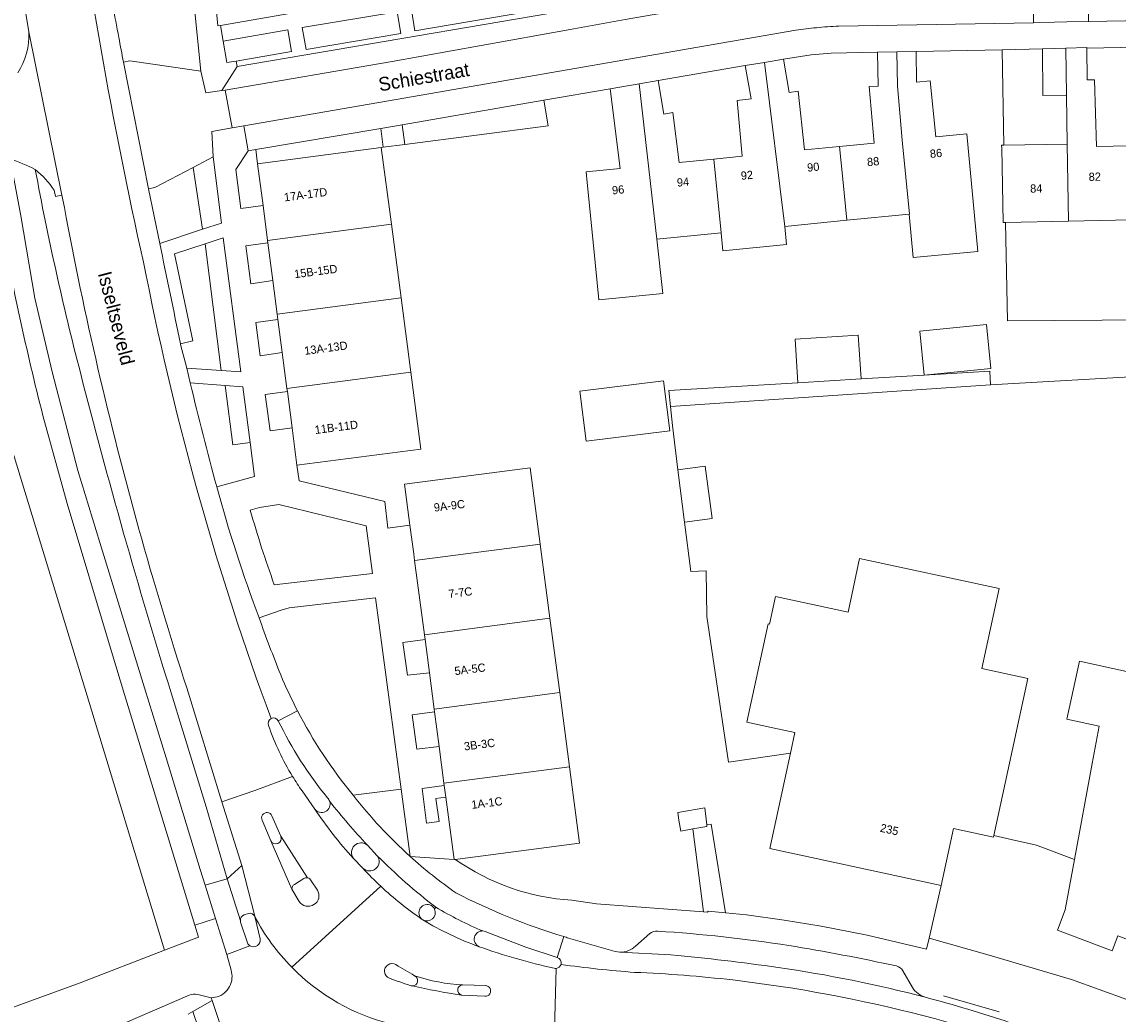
# Model space of a CAD drawing. Header units: metres. Extents: x 151448 to 154749, y 463108 to 465296.
# Tile 177 of 256: x 152975 to 153074, y 463669 to 463759. Entities that reach past the tile are written whole.
import ezdxf
from ezdxf.enums import TextEntityAlignment as Align

# ---------------------------------------------------------------- set-up
doc = ezdxf.new("R2010")
doc.units = ezdxf.units.M
for name, color, linetype, lineweight in [('B-PV-GR-BEPLANTING_CULTUUR_BODEMBEDEKKER-GV', 253, 'Continuous', 9), ('B-PV-GR-BEPLANTING_CULTUUR_HEESTERS-GV', 253, 'Continuous', 9), ('B-PV-IE-TERREINAFSCHEIDING_KUNSTMATIG_HEKWERK-G', 253, 'Continuous', 9), ('B-PV-OG-BEBOUWING-GV', 1, 'Continuous', 9), ('B-PV-OG-BEBOUWING-T18', 2, 'Continuous', 9), ('B-PV-OG-TERREIN_BEGROEID-GV', 253, 'Continuous', 9), ('B-PV-OG-TERREIN_ERF-GV', 253, 'Continuous', 9), ('B-PV-OG-TOPOGRAFIE-T18', 2, 'Continuous', 9), ('B-PV-VH-GESLOTENVERHARDING_ASFALT-GV', 253, 'Continuous', 9), ('B-PV-VH-OPENVERHARDING_BETONSTRAATSTEEN-GV', 253, 'Continuous', 9), ('B-PV-VH-OPENVERHARDING_STRAATBAKSTEEN-GV', 253, 'Continuous', 9), ('B-PV-VH-OPENVERHARDING_TEGEL-GV', 253, 'Continuous', 9)]:
    doc.layers.add(name, color=color, linetype=linetype, lineweight=lineweight)
doc.styles.add('Drong', font='txt', dxfattribs={"height": 1.8})

msp = doc.modelspace()

# ---------------------------------------------------------------- linework, layer by layer
at = {"layer": 'B-PV-GR-BEPLANTING_CULTUUR_BODEMBEDEKKER-GV', "flags": 128}
for points in [[(153023.431, 463762.465), (153010.032, 463760.161), (153010.326, 463758.234), (153023.755, 463760.519)], [(153008.715, 463759.957), (153000.067, 463758.522), (153000.422, 463756.533), (153009.036, 463757.986)], [(152992.859, 463757.305), (152993.195, 463755.336), (152994.048, 463755.482), (152999.083, 463756.342), (152998.748, 463758.331)], [(152992.673, 463727.286), (152994.477, 463727.166), (152992.875, 463739.361), (152991.236, 463738.826)]]:
    msp.add_lwpolyline(points, close=True, dxfattribs=at)
for points in [[(152997.522, 463707.743), (153006.458, 463708.785), (153005.887, 463713.133), (152997.92, 463715.053), (152996.163, 463714.804), (152995.323, 463714.546)], [(153004.696, 463688.587), (153009.076, 463689.113), (153006.727, 463706.545), (152998.867, 463705.641), (152998.156, 463705.439), (152996.141, 463704.725)]]:
    msp.add_lwpolyline(points, dxfattribs=at)
at = {"layer": 'B-PV-GR-BEPLANTING_CULTUUR_BODEMBEDEKKER-GV'}
for points in [[(152995.323, 463714.546, 0.015394), (152997.522, 463707.743)], [(152996.141, 463704.725, 0.010962), (152998.106, 463699.544)], [(152998.106, 463699.544, 0.020723), (152999.636, 463696.256)], [(152999.636, 463696.256, 0.053008), (153004.696, 463688.587)]]:
    msp.add_lwpolyline(points, format="xyb", dxfattribs=at)
at = {"layer": 'B-PV-GR-BEPLANTING_CULTUUR_HEESTERS-GV', "flags": 128}
for points in [[(152996.001, 463746.114), (153007.27, 463747.594), (153007.441, 463747.617), (153007.216, 463749.337), (152995.832, 463747.414)], [(152991.959, 463746.738), (152990.139, 463745.781), (152990.989, 463740.145), (152992.719, 463740.718)], [(152993.043, 463725.91), (152993.745, 463720.501), (152995.324, 463720.71), (152994.659, 463725.79)]]:
    msp.add_lwpolyline(points, close=True, dxfattribs=at)
for points in [[(152918.32, 463744.724), (152918.326, 463743.422), (152954.307, 463740.794), (152964.599, 463740.736), (152966.979, 463739.775), (152968.8, 463737.931), (152969.972, 463735.612), (152972.73, 463723.028), (152980.26, 463698.323), (152987.522, 463674.433)], [(152987.522, 463674.433), (152990.624, 463675.64), (152990.289, 463676.738), (152983.878, 463697.761), (152982.686, 463701.657), (152978.655, 463715.149), (152976.441, 463723.174)]]:
    msp.add_lwpolyline(points, dxfattribs=at)
at = {"layer": 'B-PV-GR-BEPLANTING_CULTUUR_HEESTERS-GV'}
msp.add_lwpolyline([(152976.441, 463723.174, -0.01773), (152972.562, 463741.044)], format="xyb", dxfattribs=at)
at = {"layer": 'B-PV-IE-TERREINAFSCHEIDING_KUNSTMATIG_HEKWERK-G', "flags": 128}
for points in [[(153022.469, 463749.581), (153009.418, 463747.875)], [(153007.441, 463747.617), (153007.27, 463747.594)], [(153009.418, 463747.875), (153007.441, 463747.617)], [(153099.04, 463724.622), (153092.47, 463727.683), (153062.774, 463725.962)], [(153062.774, 463725.962), (153033.617, 463723.983)], [(153033.617, 463723.983), (153033.784, 463722.257)], [(152972.077, 463668.64), (152979.847, 463671.463), (152987.522, 463674.433), (152980.26, 463698.323), (152972.73, 463723.028)], [(153058.49, 463670.289), (153063.556, 463668.827)]]:
    msp.add_lwpolyline(points, dxfattribs=at)
at = {"layer": 'B-PV-OG-BEBOUWING-GV', "flags": 128}
for points in [[(153069.683, 463752.382), (153069.618, 463756.642), (153067.497, 463756.588), (153067.523, 463752.349)], [(153075.587, 463740.999), (153075.456, 463747.749), (153072.42, 463747.691), (153072.253, 463753.78), (153071.577, 463753.753), (153071.551, 463756.664), (153071.551, 463756.699), (153069.618, 463756.642), (153069.683, 463752.382), (153069.751, 463747.915), (153069.858, 463740.889)], [(153040.428, 463755.062), (153040.958, 463752.021), (153039.673, 463751.888), (153040.155, 463746.803), (153037.552, 463746.551), (153038.219, 463739.829), (153038.384, 463738.167), (153044.197, 463738.745), (153044.032, 463740.407), (153042.181, 463755.358)], [(153049.304, 463744.701), (153049.008, 463747.69), (153045.822, 463747.381), (153045.245, 463752.728), (153044.435, 463752.602), (153043.899, 463755.648), (153042.181, 463755.358), (153044.032, 463740.407), (153049.674, 463740.968)], [(153049.008, 463747.69), (153049.304, 463744.701), (153049.674, 463740.968), (153055.352, 463741.532), (153055.392, 463741.536), (153054.724, 463748.256), (153054.303, 463753.231), (153054.245, 463756.315), (153052.483, 463756.281), (153052.541, 463753.197), (153051.711, 463753.151), (153052.171, 463748.001)], [(153054.724, 463748.256), (153055.392, 463741.536), (153055.352, 463741.532), (153055.728, 463737.561), (153061.626, 463738.12), (153060.605, 463748.839), (153057.789, 463748.56), (153057.283, 463753.666), (153056.02, 463753.541), (153056.001, 463756.348), (153054.245, 463756.315), (153054.303, 463753.231)], [(153025.94, 463745.393), (153025.937, 463745.393), (153026.029, 463744.399), (153026.608, 463738.675), (153027.101, 463733.709), (153032.923, 463734.287), (153032.36, 463739.246), (153030.751, 463753.396), (153028.129, 463752.943), (153029.02, 463745.699)], [(153032.36, 463739.246), (153038.219, 463739.829), (153037.552, 463746.551), (153034.408, 463746.246), (153033.83, 463750.782), (153033.019, 463750.649), (153032.486, 463753.695), (153030.751, 463753.396)], [(153007.27, 463747.594), (152996.001, 463746.114), (152996.496, 463742.325), (152996.914, 463739.125), (153008.188, 463740.605)], [(153064.13, 463740.779), (153069.858, 463740.889), (153069.751, 463747.915), (153063.993, 463747.813), (153063.779, 463747.809), (153063.784, 463747.526), (153063.912, 463740.775)], [(153009.068, 463733.905), (153008.188, 463740.605), (152996.914, 463739.125), (152996.941, 463738.917), (152997.391, 463735.472), (152997.789, 463732.424)], [(153009.068, 463733.905), (152997.789, 463732.424), (152997.855, 463731.916), (152998.248, 463728.911), (152998.676, 463725.633), (153009.959, 463727.115)], [(153056.72, 463726.836), (153062.797, 463727.443), (153062.396, 463731.458), (153056.319, 463730.851)], [(153045.212, 463726.14), (153050.975, 463726.505), (153050.722, 463730.497), (153044.96, 463730.132)], [(152999.143, 463722.052), (152999.589, 463718.644), (153010.878, 463720.118), (153009.959, 463727.115), (152998.676, 463725.633), (152998.712, 463725.353)], [(153032.968, 463726.342), (153025.363, 463725.383), (153025.938, 463720.826), (153033.543, 463721.785)], [(153009.878, 463713.172), (153010.222, 463710.567), (153010.303, 463709.949), (153021.737, 463711.456), (153020.819, 463718.417), (153009.385, 463716.91)], [(153034.275, 463718.226), (153034.902, 463713.465), (153037.397, 463713.794), (153036.77, 463718.555)], [(153011.195, 463703.186), (153022.629, 463704.694), (153021.737, 463711.456), (153010.303, 463709.949)], [(153043.376, 463694.626), (153044.94, 463694.289), (153044.534, 463692.409), (153042.656, 463683.698), (153058.286, 463680.327), (153059.408, 463685.528), (153063.037, 463684.745), (153063.07, 463684.9), (153066.156, 463699.203), (153061.982, 463700.104), (153063.558, 463707.405), (153050.841, 463710.151), (153049.786, 463705.263), (153043.188, 463706.687), (153042.643, 463704.162), (153042.514, 463704.19), (153040.581, 463695.229)], [(153023.52, 463697.931), (153022.629, 463704.694), (153011.195, 463703.186), (153011.253, 463702.747), (153011.653, 463699.712), (153012.087, 463696.424)], [(153070.42, 463682.707), (153069.576, 463678.134), (153068.873, 463676.271), (153073.841, 463674.397), (153074.352, 463675.753), (153079.451, 463673.83), (153078.939, 463672.473), (153085.582, 463669.968), (153086.114, 463671.38), (153088.116, 463670.625), (153093.763, 463682.787), (153081.909, 463687.259), (153085.78, 463697.512), (153070.863, 463700.78), (153069.721, 463695.486), (153072.662, 463694.852), (153072.038, 463691.472)], [(153024.412, 463691.169), (153023.52, 463697.931), (153012.087, 463696.424), (153012.122, 463696.157), (153012.536, 463693.014), (153012.978, 463689.661)], [(153013.146, 463688.391), (153013.896, 463682.7), (153014.003, 463682.715), (153025.33, 463684.208), (153024.412, 463691.169), (153012.978, 463689.661), (153013.006, 463689.454)], [(153035.661, 463685.496), (153036.926, 463685.726), (153036.91, 463685.872), (153036.737, 463687.428), (153034.273, 463686.981), (153034.386, 463686.294), (153034.548, 463685.294)]]:
    msp.add_lwpolyline(points, close=True, dxfattribs=at)
at = {"layer": 'B-PV-OG-TERREIN_BEGROEID-GV', "flags": 128}
for points in [[(152983.786, 463755.383), (152984.374, 463755.487), (152988.121, 463754.951), (152990.818, 463754.566), (152989.207, 463770.533), (152987.118, 463770.168), (152987.073, 463774.448), (152981.003, 463772.296), (152981.924, 463765.791), (152982.269, 463763.594)], [(152975.164, 463758.127), (152974.743, 463760.732), (152973.571, 463768.766), (152973.118, 463768.734)], [(152978.398, 463742.127), (152978.169, 463743.252), (152977.574, 463743.137), (152977.47, 463743.703)], [(152992.281, 463716.683), (152995.728, 463717.616), (152995.324, 463720.71), (152993.745, 463720.501), (152993.043, 463725.91), (152989.872, 463726.144)], [(152988.125, 463697.899), (152991.324, 463687.516), (152993.239, 463680.954), (152994.56, 463682.168), (152992.757, 463687.958), (152989.555, 463698.352)]]:
    msp.add_lwpolyline(points, dxfattribs=at)
at = {"layer": 'B-PV-OG-TERREIN_BEGROEID-GV'}
for points in [[(152982.269, 463763.594, 0.003821), (152983.354, 463757.629)], [(152974.15, 463754.393, 0.153731), (152975.164, 463758.127)], [(152983.354, 463757.629, 0.000859), (152983.786, 463755.383)], [(152977.47, 463743.703, 0.07696), (152975.745, 463745.59)], [(152975.745, 463745.59, 0.01701), (152979.852, 463727.083)], [(152981.459, 463727.455, -0.010848), (152978.398, 463742.127)], [(152989.555, 463698.352, -0.021982), (152981.459, 463727.455)], [(152979.852, 463727.083, 0.012992), (152988.125, 463697.899)], [(152989.872, 463726.144, 0.010459), (152992.281, 463716.683)]]:
    msp.add_lwpolyline(points, format="xyb", dxfattribs=at)
at = {"layer": 'B-PV-OG-TERREIN_BEGROEID-GV', "flags": 128}
for points in [[(153007.666, 463761.348), (153007.373, 463763.024), (153005.932, 463762.772), (153005.958, 463762.556), (152994.685, 463761.056), (152994.749, 463760.566), (152992.216, 463760.298), (152992.369, 463758.677), (152992.612, 463758.719)], [(153009.182, 463749.679), (153009.418, 463747.875), (153022.469, 463749.581), (153022.07, 463751.899)], [(152986.056, 463743.832), (152987.083, 463738.851), (152990.989, 463740.145), (152990.139, 463745.781), (152986.652, 463743.948)], [(152988.971, 463729.714), (152988.983, 463729.656), (152989.549, 463727.492), (152992.673, 463727.286), (152991.236, 463738.826), (152988.418, 463737.905), (152990.109, 463729.992)]]:
    msp.add_lwpolyline(points, close=True, dxfattribs=at)
at = {"layer": 'B-PV-OG-TERREIN_ERF-GV', "flags": 128}
for points in [[(153090.156, 463731.979), (153064.305, 463731.795), (153064.13, 463740.779), (153063.912, 463740.775), (153063.784, 463747.526), (153063.779, 463747.809), (153063.993, 463747.813), (153063.822, 463756.51), (153056.001, 463756.348), (153056.02, 463753.541), (153057.283, 463753.666), (153057.789, 463748.56), (153060.605, 463748.839), (153061.626, 463738.12), (153055.728, 463737.561), (153055.352, 463741.532), (153049.674, 463740.968), (153044.032, 463740.407), (153044.197, 463738.745), (153038.384, 463738.167), (153038.219, 463739.829), (153032.36, 463739.246), (153032.923, 463734.287), (153027.101, 463733.709), (153026.608, 463738.675), (153026.029, 463744.399), (153025.937, 463745.393), (153025.94, 463745.393), (153029.02, 463745.699), (153028.129, 463752.943), (153022.07, 463751.899), (153022.469, 463749.581), (153009.418, 463747.875), (153007.441, 463747.617), (153007.27, 463747.594), (153008.188, 463740.605), (153009.068, 463733.905), (153009.959, 463727.115), (153010.878, 463720.118), (152999.589, 463718.644), (152999.776, 463717.209), (153007.579, 463715.345), (153007.862, 463712.918), (153009.878, 463713.172), (153009.385, 463716.91), (153020.819, 463718.417), (153021.737, 463711.456), (153022.629, 463704.694), (153023.52, 463697.931), (153024.412, 463691.169), (153025.33, 463684.208), (153014.003, 463682.715)], [(153044.534, 463692.409), (153038.892, 463691.582), (153036.92, 463704.843), (153036.869, 463709.008), (153035.47, 463708.971), (153034.902, 463713.465), (153034.275, 463718.226), (153033.784, 463722.257), (153033.617, 463723.983), (153033.476, 463725.444), (153045.212, 463726.14), (153044.96, 463730.132), (153050.722, 463730.497), (153050.975, 463726.505), (153056.72, 463726.836), (153062.697, 463727.23), (153062.774, 463725.962), (153092.47, 463727.683)], [(153092.47, 463727.683), (153062.774, 463725.962), (153033.617, 463723.983), (153033.784, 463722.257), (153034.275, 463718.226), (153036.77, 463718.555), (153037.397, 463713.794), (153034.902, 463713.465), (153035.47, 463708.971), (153036.869, 463709.008), (153036.92, 463704.843), (153038.892, 463691.582), (153044.534, 463692.409), (153044.94, 463694.289), (153043.376, 463694.626), (153040.581, 463695.229), (153042.514, 463704.19), (153042.643, 463704.162), (153043.188, 463706.687), (153049.786, 463705.263), (153050.841, 463710.151), (153063.558, 463707.405), (153061.982, 463700.104), (153066.156, 463699.203), (153063.07, 463684.9), (153065.045, 463684.454), (153066.841, 463684.048), (153067.118, 463683.944), (153070.42, 463682.707), (153072.038, 463691.472), (153072.662, 463694.852), (153069.721, 463695.486), (153070.863, 463700.78), (153085.78, 463697.512)], [(152972.077, 463668.64), (152979.847, 463671.463), (152987.522, 463674.433), (152980.26, 463698.323), (152972.73, 463723.028)], [(153024.619, 463678.992), (153026.878, 463678.666), (153036.633, 463677.942), (153035.661, 463685.496), (153034.548, 463685.294), (153034.386, 463686.294), (153034.273, 463686.981), (153036.737, 463687.428), (153036.91, 463685.872), (153037.332, 463685.924), (153038.616, 463677.852), (153040.54, 463677.665), (153043.965, 463677.177), (153047.33, 463676.629), (153051.529, 463675.817), (153056.951, 463674.536), (153057.184, 463675.546), (153058.286, 463680.327), (153042.656, 463683.698), (153044.534, 463692.409)], [(153079.451, 463673.83), (153074.352, 463675.753), (153073.841, 463674.397), (153068.873, 463676.271), (153069.576, 463678.134), (153070.42, 463682.707), (153067.118, 463683.944), (153066.841, 463684.048), (153065.045, 463684.454), (153063.07, 463684.9), (153063.037, 463684.745), (153059.408, 463685.528), (153058.286, 463680.327), (153057.184, 463675.546), (153062.65, 463674), (153070.152, 463671.782), (153077.712, 463669.031)]]:
    msp.add_lwpolyline(points, dxfattribs=at)
for points in [[(153067.497, 463756.588), (153063.822, 463756.51), (153063.993, 463747.813), (153069.751, 463747.915), (153069.683, 463752.382), (153067.523, 463752.349)], [(153075.456, 463747.749), (153078.631, 463747.81), (153078.519, 463753.709), (153079.339, 463753.725), (153079.325, 463756.802), (153071.551, 463756.664), (153071.577, 463753.753), (153072.253, 463753.78), (153072.42, 463747.691)], [(153043.899, 463755.648), (153044.435, 463752.602), (153045.245, 463752.728), (153045.822, 463747.381), (153049.008, 463747.69), (153052.171, 463748.001), (153051.711, 463753.151), (153052.541, 463753.197), (153052.483, 463756.281), (153048.239, 463756.201), (153046.43, 463756.031)], [(153037.552, 463746.551), (153040.155, 463746.803), (153039.673, 463751.888), (153040.958, 463752.021), (153040.428, 463755.062), (153032.486, 463753.695), (153033.019, 463750.649), (153033.83, 463750.782), (153034.408, 463746.246)], [(152995.832, 463747.414), (152995.147, 463747.299), (152994.025, 463745.586), (152994.47, 463742.038), (152996.496, 463742.325), (152996.001, 463746.114)], [(153075.587, 463740.999), (153069.858, 463740.889), (153064.13, 463740.779), (153064.305, 463731.795), (153090.156, 463731.979), (153104.396, 463732.274), (153104.332, 463734.406), (153110.183, 463734.486), (153109.58, 463733.219), (153112.912, 463740.104), (153109.999, 463740), (153109.99, 463740.446), (153109.963, 463741.658), (153104.232, 463741.548), (153098.503, 463741.438), (153092.774, 463741.328), (153087.045, 463741.218), (153081.316, 463741.109)], [(152997.391, 463735.472), (152996.941, 463738.917), (152994.917, 463738.65), (152995.382, 463735.179)], [(152997.855, 463731.916), (152995.831, 463731.647), (152996.239, 463728.627), (152998.248, 463728.911)], [(153056.72, 463726.836), (153056.319, 463730.851), (153062.396, 463731.458), (153062.797, 463727.443)], [(153032.968, 463726.342), (153033.543, 463721.785), (153025.938, 463720.826), (153025.363, 463725.383)], [(152998.712, 463725.353), (152996.687, 463725.074), (152997.13, 463721.775), (152999.143, 463722.052)], [(153011.253, 463702.747), (153009.235, 463702.477), (153009.642, 463699.502), (153011.653, 463699.712)], [(153012.122, 463696.157), (153010.093, 463695.906), (153010.502, 463692.751), (153012.536, 463693.014)], [(153013.006, 463689.454), (153010.992, 463689.17), (153011.391, 463686.035), (153012.53, 463686.183), (153012.242, 463688.266), (153013.146, 463688.391)], [(153036.91, 463685.872), (153036.926, 463685.726), (153035.661, 463685.496), (153036.633, 463677.942), (153036.998, 463677.915), (153037.057, 463678.004), (153038.616, 463677.852), (153037.332, 463685.924)]]:
    msp.add_lwpolyline(points, close=True, dxfattribs=at)
at = {"layer": 'B-PV-OG-TERREIN_ERF-GV'}
msp.add_lwpolyline([(153014.003, 463682.715, 0.138118), (153024.619, 463678.992)], format="xyb", dxfattribs=at)
at = {"layer": 'B-PV-VH-GESLOTENVERHARDING_ASFALT-GV', "flags": 128}
for points in [[(152972.783, 463774.742), (152972.832, 463774.182), (152973.571, 463768.766), (152974.743, 463760.732), (152975.164, 463758.127), (152978.169, 463743.252), (152978.398, 463742.127)], [(152987.083, 463738.851), (152986.056, 463743.832), (152983.786, 463755.383)], [(152989.872, 463726.144), (152989.549, 463727.492), (152988.983, 463729.656), (152988.971, 463729.714)], [(152989.555, 463698.352), (152992.757, 463687.958), (152995.747, 463688.988), (152999.187, 463690.279)], [(152997.886, 463695.353), (152999.636, 463696.256)], [(152999.636, 463696.256), (152997.886, 463695.353)], [(152999.187, 463690.279), (152995.747, 463688.988), (152992.757, 463687.958), (152994.56, 463682.168), (152995.736, 463677.534)], [(153000.057, 463688.961), (153001.207, 463687.308)], [(153001.207, 463687.308), (153000.057, 463688.961)], [(152998.115, 463684.825), (152997.29, 463686.694)], [(152997.29, 463686.694), (152998.115, 463684.825), (153000.55, 463681.03)], [(152996.416, 463686.294), (152997.192, 463684.423)], [(152999.796, 463678.896), (152999.128, 463680.012), (152997.192, 463684.423), (152996.416, 463686.294)], [(153006.901, 463683.056), (153006.001, 463684.015)], [(153006.001, 463684.015), (153006.901, 463683.056)], [(153004.735, 463682.802), (153005.54, 463681.968)], [(153005.582, 463681.922), (153005.54, 463681.968), (153004.735, 463682.802)], [(153005.54, 463681.968), (153005.582, 463681.922)], [(152994.431, 463677.122), (152993.239, 463680.954), (152991.225, 463680.371), (152992.173, 463677.325), (152993.191, 463674.054), (152995.303, 463674.843)], [(153000.207, 463680.973), (152999.348, 463680.436)], [(153001.443, 463679.928), (153000.889, 463680.769)], [(153000.889, 463680.769), (153001.443, 463679.928)], [(152999.117, 463672.885), (153007.22, 463680.272)], [(153007.22, 463680.272), (152999.117, 463672.885)], [(152999.128, 463680.012), (152999.796, 463678.896)], [(152995.167, 463677.79), (152994.79, 463677.672)], [(152994.455, 463677.008), (152995.072, 463675.099)], [(152995.072, 463675.099), (152994.455, 463677.008)], [(152996.23, 463675.489), (152995.779, 463677.406)], [(152995.779, 463677.406), (152996.23, 463675.489)], [(153011.004, 463677.245), (153011.046, 463677.217)], [(153011.046, 463677.217), (153011.004, 463677.245)], [(153023.301, 463673.764), (153020.442, 463674.717), (153016.893, 463676.076)], [(153016.893, 463676.076), (153020.442, 463674.717), (153023.301, 463673.764), (153023.89, 463675.68)], [(153023.89, 463675.68), (153023.301, 463673.764)], [(153033.659, 463674.006), (153029.01, 463674.255), (153028.585, 463674.309), (153024.313, 463675.553)], [(152995.303, 463674.843), (152993.191, 463674.054), (152993.577, 463672.63)], [(153013.732, 463667.152), (153023.055, 463667.213), (153023.209, 463672.789)], [(153023.209, 463672.789), (153023.055, 463667.213), (153030.601, 463666.853), (153035.784, 463666.306), (153046.832, 463664.92), (153059.428, 463661.626), (153065.286, 463659.689), (153070.588, 463657.804), (153072.921, 463656.911), (153083.001, 463652.942), (153096.002, 463647.877)], [(153016.76, 463671.222), (153014.701, 463671.295)], [(153014.701, 463671.295), (153016.76, 463671.222)], [(152992.303, 463670.179), (152991.776, 463670.113), (152991.861, 463669.859), (152994.593, 463661.663)], [(153014.572, 463670.352), (153016.7, 463670.241)], [(153016.7, 463670.241), (153014.572, 463670.352)]]:
    msp.add_lwpolyline(points, dxfattribs=at)
at = {"layer": 'B-PV-VH-GESLOTENVERHARDING_ASFALT-GV'}
for points in [[(152985.86, 463735.943, -0.021596), (152978.885, 463774.796)], [(152978.885, 463774.796, 0.021596), (152985.86, 463735.943)], [(152983.354, 463757.629, -0.003821), (152982.269, 463763.594)], [(152983.786, 463755.383, -0.000859), (152983.354, 463757.629)], [(152978.398, 463742.127, 0.010848), (152981.459, 463727.455)], [(152988.971, 463729.714, 0.001281), (152987.083, 463738.851)], [(152997.221, 463695.564, -0.040196), (152985.86, 463735.943)], [(152985.86, 463735.943, 0.040196), (152997.221, 463695.564)], [(152981.459, 463727.455, 0.021982), (152989.555, 463698.352)], [(152992.281, 463716.683, -0.010459), (152989.872, 463726.144)], [(152996.141, 463704.725, -0.023909), (152992.281, 463716.683)], [(152998.106, 463699.544, -0.010962), (152996.141, 463704.725)], [(152999.636, 463696.256, -0.020723), (152998.106, 463699.544)], [(152997.221, 463695.564, 0.399639), (152996.997, 463694.918)], [(152996.997, 463694.918, -0.399639), (152997.221, 463695.564)], [(152997.886, 463695.353, 0.410691), (152997.221, 463695.564)], [(152997.221, 463695.564, -0.410691), (152997.886, 463695.353)], [(153004.696, 463688.587, -0.053008), (152999.636, 463696.256)], [(152996.997, 463694.918, 0.054677), (152999.187, 463690.279)], [(152999.187, 463690.279, -0.054677), (152996.997, 463694.918)], [(153002.355, 463688.331, -0.056291), (152997.886, 463695.353)], [(152997.886, 463695.353, 0.056291), (153002.355, 463688.331)], [(152999.187, 463690.279, 0.01651), (153000.057, 463688.961)], [(153000.057, 463688.961, -0.01651), (152999.187, 463690.279)], [(153009.89, 463682.995, -0.044318), (153004.696, 463688.587)], [(153001.207, 463687.308, 0.856812), (153002.567, 463688.003)], [(153002.567, 463688.003, 0.126456), (153002.355, 463688.331)], [(153002.355, 463688.331, -0.126456), (153002.567, 463688.003)], [(153002.567, 463688.003, 0.021022), (153006.001, 463684.015)], [(152997.29, 463686.694, 1.031684), (152996.416, 463686.294)], [(152996.416, 463686.294, -1.031684), (152997.29, 463686.694)], [(153004.735, 463682.802, -0.038099), (153001.207, 463687.308)], [(152997.192, 463684.423, 0.979921), (152998.115, 463684.825)], [(153006.001, 463684.015, 0.899165), (153004.735, 463682.802)], [(153005.582, 463681.922, 0.933216), (153006.901, 463683.056)], [(153006.901, 463683.056, 0.035888), (153012.225, 463678.377)], [(153014.07, 463679.672, -0.03109), (153009.89, 463682.995)], [(153007.22, 463680.272, -0.018858), (153005.582, 463681.922)], [(153000.55, 463681.03, 0.182984), (153000.207, 463680.973)], [(153000.889, 463680.769, 0.233291), (153000.55, 463681.03)], [(153000.55, 463681.03, -0.233291), (153000.889, 463680.769)], [(152999.348, 463680.436, 0.292125), (152999.128, 463680.012)], [(152999.796, 463678.896, 0.99471), (153001.443, 463679.928)], [(153001.443, 463679.928, -0.99471), (152999.796, 463678.896)], [(153011.004, 463677.245, -0.0389), (153007.22, 463680.272)], [(153023.89, 463675.68, -0.045442), (153014.07, 463679.672)], [(153011.821, 463678.512, 0.944442), (153011.004, 463677.245)], [(153012.127, 463678.168, 0.153682), (153011.821, 463678.512)], [(152994.79, 463677.672, 0.350929), (152994.431, 463677.122)], [(152995.736, 463677.534, 0.355086), (152995.167, 463677.79)], [(152995.779, 463677.406, 0.067902), (152995.736, 463677.534)], [(152995.736, 463677.534, 0.075989), (152999.117, 463672.885)], [(152999.117, 463672.885, -0.075989), (152995.736, 463677.534)], [(152995.736, 463677.534, -0.067902), (152995.779, 463677.406)], [(153011.046, 463677.217, 0.733289), (153012.127, 463678.168)], [(153012.225, 463678.377, 0.037592), (153016.533, 463676.193)], [(152994.431, 463677.122, 0.053937), (152994.455, 463677.008)], [(152994.455, 463677.008, -0.053937), (152994.431, 463677.122)], [(153016.176, 463674.761, -0.050329), (153011.046, 463677.217)], [(152995.303, 463674.843, 0.655526), (152996.23, 463675.489)], [(152996.23, 463675.489, -0.655526), (152995.303, 463674.843)], [(153016.533, 463676.193, 0.828924), (153016.176, 463674.761)], [(153016.893, 463676.076, 0.12449), (153016.533, 463676.193)], [(153016.533, 463676.193, -0.12449), (153016.893, 463676.076)], [(153024.313, 463675.553, -0.00282), (153023.89, 463675.68)], [(152995.072, 463675.099, 0.145723), (152995.303, 463674.843)], [(152995.303, 463674.843, -0.145723), (152995.072, 463675.099)], [(153016.176, 463674.761, 0.032432), (153023.026, 463672.805)], [(153023.026, 463672.805, -0.032432), (153016.176, 463674.761)], [(153023.64, 463673.144, 0.414163), (153023.301, 463673.764)], [(153023.301, 463673.764, -0.414163), (153023.64, 463673.144)], [(153043.41, 463672.865, 0.013835), (153033.659, 463674.006)], [(152993.577, 463672.63, -0.418554), (152992.303, 463670.179)], [(153008.208, 463667.723, -0.141628), (152999.117, 463672.885)], [(152999.117, 463672.885, 0.141628), (153008.208, 463667.723)], [(153008.607, 463673.125, 1.093784), (153008.007, 463671.884)], [(153008.007, 463671.884, -1.093784), (153008.607, 463673.125)], [(153010.289, 463672.119, 0.008226), (153008.607, 463673.125)], [(153008.607, 463673.125, -0.008226), (153010.289, 463672.119)], [(153023.026, 463672.805, 0.09809), (153023.209, 463672.789)], [(153023.209, 463672.789, -0.09809), (153023.026, 463672.805)], [(153023.209, 463672.789, 0.305197), (153023.64, 463673.144)], [(153023.64, 463673.144, -0.305197), (153023.209, 463672.789)], [(153023.64, 463673.144, 0.01565), (153030.347, 463672.419)], [(153030.347, 463672.419, -0.01565), (153023.64, 463673.144)], [(153056.829, 463670.153, 0.028779), (153043.41, 463672.865)], [(153008.007, 463671.884, 0.009004), (153009.899, 463671.229)], [(153009.899, 463671.229, -0.009004), (153008.007, 463671.884)], [(153010.092, 463671.186, 0.821874), (153010.289, 463672.119)], [(153010.289, 463672.119, 0.073415), (153014.701, 463671.295)], [(153030.347, 463672.419, -0.01822), (153039.291, 463671.73)], [(153039.291, 463671.73, 0.01822), (153030.347, 463672.419)], [(153039.291, 463671.73, -0.068143), (153073.321, 463662.919)], [(153073.321, 463662.919, 0.068143), (153039.291, 463671.73)], [(153009.899, 463671.229, 0.09929), (153010.092, 463671.186)], [(153010.092, 463671.186, -0.09929), (153009.899, 463671.229)], [(153014.572, 463670.352, -0.016527), (153010.092, 463671.186)], [(153014.701, 463671.295, 0.855582), (153014.572, 463670.352)], [(153016.7, 463670.241, 1.021389), (153016.76, 463671.222)], [(153016.76, 463671.222, -1.021389), (153016.7, 463670.241)], [(153064.567, 463667.834, 0.015936), (153056.829, 463670.153)]]:
    msp.add_lwpolyline(points, format="xyb", dxfattribs=at)
at = {"layer": 'B-PV-VH-OPENVERHARDING_BETONSTRAATSTEEN-GV', "flags": 128}
for points in [[(153066.651, 463764.208), (153066.657, 463762.503), (153066.67, 463758.953), (153068.583, 463759.019), (153069.728, 463759.056), (153071.682, 463759.084), (153071.645, 463762.525), (153071.623, 463764.284)], [(153024.476, 463758.36), (153029.495, 463759.258), (153039.366, 463760.961), (153037.345, 463762.349), (153029.229, 463761.011), (153024.127, 463760.079), (152994.131, 463754.994), (152992.731, 463752.786), (152993.045, 463752.833), (153008.248, 463755.446)], [(152993.045, 463752.833), (152992.731, 463752.786), (152991.299, 463752.576), (152990.818, 463754.566), (152988.121, 463754.951), (152984.374, 463755.487), (152983.786, 463755.383), (152986.056, 463743.832), (152986.652, 463743.948), (152990.139, 463745.781), (152991.959, 463746.738), (152991.819, 463749.064), (152993.673, 463749.399)], [(153007.441, 463747.617), (153009.418, 463747.875), (153009.182, 463749.679), (153007.216, 463749.337)], [(152992.712, 463661.165), (152994.593, 463661.663), (152991.861, 463669.859), (152990.093, 463668.845)]]:
    msp.add_lwpolyline(points, close=True, dxfattribs=at)
at = {"layer": 'B-PV-VH-OPENVERHARDING_BETONSTRAATSTEEN-GV'}
for points in [[(152975.164, 463758.127, -0.153731), (152974.15, 463754.393)], [(152973.449, 463746.552, -0.042829), (152975.745, 463745.59)], [(152975.745, 463745.59, -0.07696), (152977.47, 463743.703)], [(153004.696, 463688.587, 0.044318), (153009.89, 463682.995)], [(152990.55, 463670.412, 0.186597), (152989.778, 463670.34)]]:
    msp.add_lwpolyline(points, format="xyb", dxfattribs=at)
at = {"layer": 'B-PV-VH-OPENVERHARDING_BETONSTRAATSTEEN-GV', "flags": 128}
for points in [[(152977.47, 463743.703), (152977.574, 463743.137), (152978.169, 463743.252), (152975.164, 463758.127)], [(153009.076, 463689.113), (153004.696, 463688.587)], [(153009.89, 463682.995), (153009.076, 463689.113)], [(152989.778, 463670.34), (152983.926, 463667.822)], [(152989.674, 463668.6), (152990.093, 463668.845), (152991.861, 463669.859), (152991.776, 463670.113), (152990.55, 463670.412)]]:
    msp.add_lwpolyline(points, dxfattribs=at)
at = {"layer": 'B-PV-VH-OPENVERHARDING_STRAATBAKSTEEN-GV', "flags": 128}
for points in [[(153048.958, 463758.665), (153066.67, 463758.953), (153066.657, 463762.503), (153055.955, 463762.199), (153054.51, 463762.183)], [(153039.974, 463760.932), (153039.535, 463760.845), (153039.366, 463760.961), (153029.495, 463759.258), (153024.476, 463758.36), (153008.248, 463755.446), (152993.045, 463752.833), (152993.673, 463749.399), (152994.751, 463749.586), (153008.618, 463751.985), (153045.033, 463758.289)], [(153031.726, 463675.959), (153030.44, 463674.815)], [(153029.01, 463674.255), (153033.659, 463674.006)], [(153055.66, 463671.034), (153054.794, 463672.55)], [(152959.126, 463657.536), (152961.131, 463651.358), (152985.996, 463659.235), (152992.712, 463661.165), (152990.093, 463668.845), (152989.674, 463668.6)]]:
    msp.add_lwpolyline(points, dxfattribs=at)
at = {"layer": 'B-PV-VH-OPENVERHARDING_STRAATBAKSTEEN-GV'}
for points in [[(153045.033, 463758.289, -0.012318), (153046.902, 463758.518)], [(153046.902, 463758.518, -0.013135), (153048.958, 463758.665)], [(153032.447, 463676.18, 0.189628), (153031.726, 463675.959)], [(153044.392, 463674.871, 0.022516), (153032.447, 463676.18)], [(153030.44, 463674.815, -0.185974), (153029.01, 463674.255)], [(153054.195, 463673.011, 0.012639), (153044.392, 463674.871)], [(153033.659, 463674.006, -0.013835), (153043.41, 463672.865)], [(153043.41, 463672.865, -0.028779), (153056.829, 463670.153)], [(153054.794, 463672.55, 0.192385), (153054.195, 463673.011)], [(153056.829, 463670.153, -0.187321), (153055.66, 463671.034)]]:
    msp.add_lwpolyline(points, format="xyb", dxfattribs=at)
at = {"layer": 'B-PV-VH-OPENVERHARDING_TEGEL-GV', "flags": 128}
for points in [[(152981.003, 463772.296), (152987.073, 463774.448), (152988.748, 463775.042), (152989.207, 463770.533), (152990.818, 463754.566), (152991.299, 463752.576), (152992.731, 463752.786), (152994.131, 463754.994), (152994.048, 463755.482)], [(153044.155, 463766.105), (153044.26, 463767.75), (153039.192, 463766.859), (153031.075, 463765.432), (153018.363, 463763.219), (153009, 463761.581), (153007.666, 463761.348), (152992.612, 463758.719), (152992.859, 463757.305), (152998.748, 463758.331), (152999.083, 463756.342), (152994.048, 463755.482), (152994.131, 463754.994), (153024.127, 463760.079)], [(153152.024, 463758.13), (153151.181, 463760.517), (153150.9, 463760.426), (153148.969, 463760.479), (153071.682, 463759.084), (153069.728, 463759.056), (153068.583, 463759.019), (153066.67, 463758.953), (153048.958, 463758.665)], [(152994.048, 463755.482), (152993.195, 463755.336), (152992.859, 463757.305), (152992.612, 463758.719), (152992.369, 463758.677), (152992.216, 463760.298)], [(153045.033, 463758.289), (153008.618, 463751.985), (152994.751, 463749.586), (152995.147, 463747.299), (152995.832, 463747.414), (153007.216, 463749.337), (153009.182, 463749.679), (153022.07, 463751.899), (153028.129, 463752.943), (153030.751, 463753.396), (153032.486, 463753.695), (153040.428, 463755.062), (153042.181, 463755.358), (153043.899, 463755.648), (153046.43, 463756.031), (153048.239, 463756.201), (153052.483, 463756.281), (153054.245, 463756.315), (153056.001, 463756.348), (153063.822, 463756.51), (153067.497, 463756.588), (153069.618, 463756.642), (153071.551, 463756.699), (153071.551, 463756.664), (153079.325, 463756.802)], [(153010.222, 463710.567), (153009.878, 463713.172), (153007.862, 463712.918), (153007.579, 463715.345), (152999.776, 463717.209), (152999.589, 463718.644), (152999.143, 463722.052), (152997.13, 463721.775), (152996.687, 463725.074), (152998.712, 463725.353), (152998.676, 463725.633), (152998.248, 463728.911), (152996.239, 463728.627), (152995.831, 463731.647), (152997.855, 463731.916), (152997.789, 463732.424), (152997.391, 463735.472), (152995.382, 463735.179), (152994.917, 463738.65), (152996.941, 463738.917), (152996.914, 463739.125), (152996.496, 463742.325), (152994.47, 463742.038), (152994.025, 463745.586), (152995.147, 463747.299), (152994.751, 463749.586), (152993.673, 463749.399), (152991.819, 463749.064), (152991.959, 463746.738), (152992.719, 463740.718), (152990.989, 463740.145), (152987.083, 463738.851)], [(152976.441, 463723.174), (152978.655, 463715.149), (152982.686, 463701.657), (152983.878, 463697.761), (152990.289, 463676.738), (152992.173, 463677.325), (152991.225, 463680.371), (152990.78, 463681.799), (152987.665, 463691.962), (152985.706, 463698.366), (152981.62, 463711.586), (152979.629, 463718.166), (152977.271, 463727.152), (152975.704, 463733.867), (152974.419, 463741.372), (152973.449, 463746.552)], [(152973.449, 463746.552), (152974.419, 463741.372), (152975.704, 463733.867), (152977.271, 463727.152), (152979.629, 463718.166), (152981.62, 463711.586), (152985.706, 463698.366), (152987.665, 463691.962), (152990.78, 463681.799), (152991.225, 463680.371), (152993.239, 463680.954), (152991.324, 463687.516), (152988.125, 463697.899)], [(152988.971, 463729.714), (152990.109, 463729.992), (152988.418, 463737.905), (152991.236, 463738.826), (152992.875, 463739.361), (152994.477, 463727.166), (152992.673, 463727.286), (152989.549, 463727.492), (152989.872, 463726.144), (152993.043, 463725.91), (152994.659, 463725.79), (152995.324, 463720.71), (152995.728, 463717.616), (152992.281, 463716.683)], [(152995.323, 463714.546), (152996.163, 463714.804), (152997.92, 463715.053), (153005.887, 463713.133), (153006.458, 463708.785), (152997.522, 463707.743)], [(152996.141, 463704.725), (152998.156, 463705.439), (152998.867, 463705.641), (153006.727, 463706.545), (153009.076, 463689.113), (153009.89, 463682.995), (153013.896, 463682.7), (153013.146, 463688.391), (153012.242, 463688.266), (153012.53, 463686.183), (153011.391, 463686.035), (153010.992, 463689.17), (153013.006, 463689.454), (153012.978, 463689.661), (153012.536, 463693.014), (153010.502, 463692.751), (153010.093, 463695.906), (153012.122, 463696.157), (153012.087, 463696.424), (153011.653, 463699.712), (153009.642, 463699.502), (153009.235, 463702.477), (153011.253, 463702.747), (153011.195, 463703.186), (153010.303, 463709.949), (153010.222, 463710.567)], [(153000.55, 463681.03), (152998.115, 463684.825)], [(152997.192, 463684.423), (152999.128, 463680.012)], [(153014.003, 463682.715), (153013.896, 463682.7), (153009.89, 463682.995)], [(152995.736, 463677.534), (152994.56, 463682.168), (152993.239, 463680.954), (152994.431, 463677.122)], [(152999.348, 463680.436), (153000.207, 463680.973)], [(153084.936, 463666.456), (153077.712, 463669.031), (153070.152, 463671.782), (153062.65, 463674), (153057.184, 463675.546), (153056.951, 463674.536), (153051.529, 463675.817), (153047.33, 463676.629), (153043.965, 463677.177), (153040.54, 463677.665), (153038.616, 463677.852), (153037.057, 463678.004), (153036.998, 463677.915), (153036.633, 463677.942), (153026.878, 463678.666), (153024.619, 463678.992)], [(152994.79, 463677.672), (152995.167, 463677.79)], [(153012.225, 463678.377), (153012.127, 463678.168)], [(153012.127, 463678.168), (153012.225, 463678.377)], [(152990.289, 463676.738), (152990.624, 463675.64), (152987.522, 463674.433), (152979.847, 463671.463), (152972.077, 463668.64)], [(152993.577, 463672.63), (152993.191, 463674.054), (152992.173, 463677.325), (152990.289, 463676.738)], [(153024.313, 463675.553), (153028.585, 463674.309), (153029.01, 463674.255)], [(153030.44, 463674.815), (153031.726, 463675.959)], [(153054.794, 463672.55), (153055.66, 463671.034)], [(152983.926, 463667.822), (152989.778, 463670.34)], [(152990.55, 463670.412), (152991.776, 463670.113), (152992.303, 463670.179)]]:
    msp.add_lwpolyline(points, dxfattribs=at)
for points in [[(153023.431, 463762.465), (153023.755, 463760.519), (153010.326, 463758.234), (153010.032, 463760.161)], [(153008.715, 463759.957), (153009.036, 463757.986), (153000.422, 463756.533), (153000.067, 463758.522)], [(153062.774, 463725.962), (153062.697, 463727.23), (153056.72, 463726.836), (153050.975, 463726.505), (153045.212, 463726.14), (153033.476, 463725.444), (153033.617, 463723.983)]]:
    msp.add_lwpolyline(points, close=True, dxfattribs=at)
at = {"layer": 'B-PV-VH-OPENVERHARDING_TEGEL-GV'}
for points in [[(153046.902, 463758.518, 0.012318), (153045.033, 463758.289)], [(153048.958, 463758.665, 0.013135), (153046.902, 463758.518)], [(152975.745, 463745.59, 0.042829), (152973.449, 463746.552)], [(152979.852, 463727.083, -0.01701), (152975.745, 463745.59)], [(152972.562, 463741.044, 0.01773), (152976.441, 463723.174)], [(152987.083, 463738.851, -0.001281), (152988.971, 463729.714)], [(152988.125, 463697.899, -0.012992), (152979.852, 463727.083)], [(152992.281, 463716.683, 0.023909), (152996.141, 463704.725)], [(152997.522, 463707.743, -0.015394), (152995.323, 463714.546)], [(153002.567, 463688.003, -0.856812), (153001.207, 463687.308)], [(153006.001, 463684.015, -0.021022), (153002.567, 463688.003)], [(153001.207, 463687.308, 0.038099), (153004.735, 463682.802)], [(152998.115, 463684.825, -0.979921), (152997.192, 463684.423)], [(153004.735, 463682.802, -0.899165), (153006.001, 463684.015)], [(153006.901, 463683.056, -0.933216), (153005.582, 463681.922)], [(153012.225, 463678.377, -0.035888), (153006.901, 463683.056)], [(153009.89, 463682.995, 0.03109), (153014.07, 463679.672)], [(153024.619, 463678.992, -0.138118), (153014.003, 463682.715)], [(153005.582, 463681.922, 0.018858), (153007.22, 463680.272)], [(153000.207, 463680.973, -0.182984), (153000.55, 463681.03)], [(152999.128, 463680.012, -0.292125), (152999.348, 463680.436)], [(153007.22, 463680.272, 0.0389), (153011.004, 463677.245)], [(153014.07, 463679.672, 0.045442), (153023.89, 463675.68)], [(153011.004, 463677.245, -0.944442), (153011.821, 463678.512)], [(153011.821, 463678.512, -0.153682), (153012.127, 463678.168)], [(152994.431, 463677.122, -0.350929), (152994.79, 463677.672)], [(152995.167, 463677.79, -0.355086), (152995.736, 463677.534)], [(153012.127, 463678.168, -0.733289), (153011.046, 463677.217)], [(153016.533, 463676.193, -0.037592), (153012.225, 463678.377)], [(153011.046, 463677.217, 0.050329), (153016.176, 463674.761)], [(153016.176, 463674.761, -0.828924), (153016.533, 463676.193)], [(153023.89, 463675.68, 0.00282), (153024.313, 463675.553)], [(153031.726, 463675.959, -0.189628), (153032.447, 463676.18)], [(153032.447, 463676.18, -0.022516), (153044.392, 463674.871)], [(153029.01, 463674.255, 0.185974), (153030.44, 463674.815)], [(153044.392, 463674.871, -0.012639), (153054.195, 463673.011)], [(152992.303, 463670.179, 0.418554), (152993.577, 463672.63)], [(153054.195, 463673.011, -0.192385), (153054.794, 463672.55)], [(153010.289, 463672.119, -0.821874), (153010.092, 463671.186)], [(153014.701, 463671.295, -0.073415), (153010.289, 463672.119)], [(153010.092, 463671.186, 0.016527), (153014.572, 463670.352)], [(153014.572, 463670.352, -0.855582), (153014.701, 463671.295)], [(153055.66, 463671.034, 0.187321), (153056.829, 463670.153)], [(152989.778, 463670.34, -0.186597), (152990.55, 463670.412)], [(153056.829, 463670.153, -0.015936), (153064.567, 463667.834)]]:
    msp.add_lwpolyline(points, format="xyb", dxfattribs=at)

# ---------------------------------------------------------------- texts
at = {"layer": 'B-PV-OG-BEBOUWING-T18', "style": 'Drong'}
for s, rotation, p in [('86', 5.7, (153057.802, 463747.07)), ('88', 5.7, (153052.073, 463746.315)), ('92', 5.7, (153040.577, 463745.075)), ('90', 5.7, (153046.616, 463745.82)), ('82', 1.1, (153072.267, 463744.936)), ('94', 5.7, (153034.752, 463744.45)), ('17A-17D', 7.5, (153000.372, 463743.313)), ('96', 5.7, (153028.843, 463743.747)), ('84', 1, (153066.936, 463743.867)), ('15B-15D', 7.5, (153001.297, 463736.306)), ('13A-13D', 7.5, (153002.22, 463729.326)), ('11B-11D', 7.5, (153003.173, 463722.112)), ('9A-9C', 7.2, (153013.466, 463714.954)), ('7-7C', 7.2, (153014.466, 463707.041)), ('5A-5C', 7.2, (153015.348, 463700.055)), ('3B-3C', 7.2, (153016.216, 463693.192)), ('1A-1C', 7.2, (153016.888, 463687.869)), ('235', 347.8, (153053.554, 463685.439))]:
    msp.add_text(s, height=0.75, rotation=rotation, dxfattribs=at).set_placement(p, align=Align.MIDDLE)
at = {"layer": 'B-PV-OG-TOPOGRAFIE-T18', "style": 'Drong'}
for s, rotation, p in [('Schiestraat', 9.8, (153011.141, 463754.058)), ('Isseltseveld', 284.3, (152983.145, 463732.048))]:
    msp.add_text(s, height=1.25, rotation=rotation, dxfattribs=at).set_placement(p, align=Align.MIDDLE)

doc.saveas('drawing.dxf')
